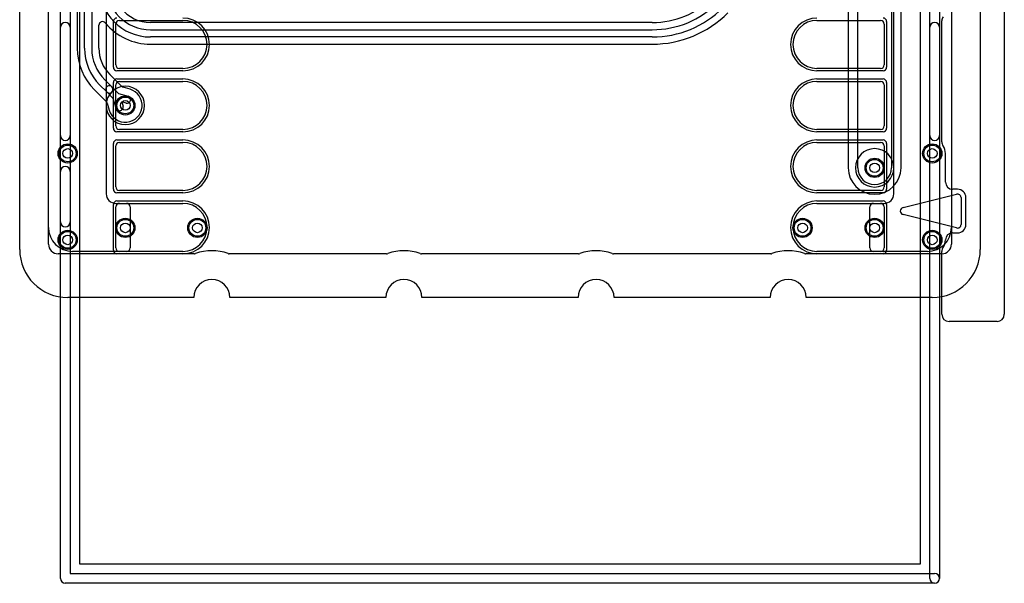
# Model space of a CAD drawing. Extents: x 0 to 20.5, y -6 to 27.
# Tile 1 of 14: x 0 to 20.5, y -6 to 5.8. Entities that reach past the tile are written whole.
import ezdxf

# ---------------------------------------------------------------- set-up
doc = ezdxf.new("R2010")
doc.units = 0
for name, color, linetype in [('Hole', 1, 'CONTINUOUS'), ('L1', 3, 'CONTINUOUS'), ('L2', 3, 'CONTINUOUS'), ('L3', 3, 'CONTINUOUS'), ('L4', 3, 'CONTINUOUS'), ('MetalMask-A', 176, 'CONTINUOUS'), ('Outline', 7, 'CONTINUOUS'), ('PartsArea-A', 111, 'CONTINUOUS'), ('PartsSilk-A', 221, 'CONTINUOUS'), ('Resist-A', 2, 'CONTINUOUS'), ('Resist-B', 2, 'CONTINUOUS'), ('Silk-A', 140, 'CONTINUOUS')]:
    doc.layers.add(name, color=color, linetype=linetype)

msp = doc.modelspace()

# ---------------------------------------------------------------- linework, layer by layer
at = {"layer": 'Hole'}
for centre in [(2.2, 4), (1, 3), (19, 3), (17.8, 2.7), (2.2, 1.45), (3.7, 1.45), (16.3, 1.45), (17.8, 1.45), (1, 1.2), (19, 1.2)]:
    msp.add_circle(centre, 0.1, dxfattribs=at)
at = {"layer": 'L1'}
for p, q in [((0.6, 1.46), (0.6, 21.53823)), ((19.4, 21.53823), (19.4, 1.46)), ((1.8, 18.75004), (1.8, 2.16)), ((18.2, 2.16), (18.2, 18.75004)), ((2.075, 5.77), (3.4, 5.77)), ((16.6, 5.77), (17.925, 5.77)), ((2, 4.845), (2, 5.695)), ((18, 5.695), (18, 4.845)), ((3.4, 4.77), (2.075, 4.77)), ((17.925, 4.77), (16.6, 4.77)), ((2, 3.575), (2, 4.425)), ((2.075, 4.5), (3.4, 4.5)), ((16.6, 4.5), (17.925, 4.5)), ((18, 4.425), (18, 3.575)), ((3.4, 3.5), (2.075, 3.5)), ((17.925, 3.5), (16.6, 3.5)), ((2, 2.305), (2, 3.155)), ((2.075, 3.23), (3.4, 3.23)), ((16.6, 3.23), (17.925, 3.23)), ((18, 3.155), (18, 2.305)), ((3.4, 2.23), (2.075, 2.23)), ((17.925, 2.23), (16.6, 2.23)), ((2, 1.96), (2.02154, 1.96)), ((2, 1.035), (2, 1.885)), ((2.025, 1.95996), (2.22503, 1.95996)), ((2.075, 1.96), (3.4, 1.96)), ((2.3, 1.88499), (2.3, 1.03501)), ((16.6, 1.96), (17.925, 1.96)), ((17.7, 1.03501), (17.7, 1.88499)), ((17.77497, 1.95996), (17.975, 1.95996)), ((17.97846, 1.96), (18, 1.96)), ((18, 1.885), (18, 1.035)), ((2.01725, 0.96), (1.1, 0.96)), ((2.22503, 0.96004), (2.02071, 0.96004)), ((3.4, 0.96), (2.075, 0.96)), ((17.925, 0.96), (16.6, 0.96)), ((17.97929, 0.96004), (17.77497, 0.96004)), ((18.9, 0.96), (17.98275, 0.96))]:
    msp.add_line(p, q, dxfattribs=at)
for centre in [(2.2, 4), (1, 3), (19, 3), (17.8, 2.7), (2.2, 1.45), (3.7, 1.45), (16.3, 1.45), (17.8, 1.45), (1, 1.2), (19, 1.2)]:
    msp.add_circle(centre, 0.2, dxfattribs=at)
for centre, radius, start, end in [((2.075, 5.695), 0.075, 90, 180), ((3.4, 5.27), 0.5, -90, 90), ((16.6, 5.27), 0.5, 90, -90), ((17.925, 5.695), 0.075, 0, 90), ((2.075, 4.845), 0.075, 180, -90), ((17.925, 4.845), 0.075, -90, 0), ((2.075, 4.425), 0.075, 90, 180), ((3.4, 4), 0.5, -90, 90), ((16.6, 4), 0.5, 90, -90), ((17.925, 4.425), 0.075, 0, 90), ((2.075, 3.575), 0.075, 180, -90), ((17.925, 3.575), 0.075, -90, 0), ((2.075, 3.155), 0.075, 90, 180), ((3.4, 2.73), 0.5, -90, 90), ((16.6, 2.73), 0.5, 90, -90), ((17.925, 3.155), 0.075, 0, 90), ((2.075, 2.305), 0.075, 180, -90), ((17.925, 2.305), 0.075, -90, 0), ((2, 2.16), 0.2, 180, -90), ((18, 2.16), 0.2, -90, 0), ((2.075, 1.885), 0.075, 90, 180), ((2.02154, 1.88503), 0.07497, 88.67773, 90), ((2.025, 2.035), 0.07504, -91.321036, -90), ((2.22503, 1.88499), 0.07497, 0, 90), ((3.4, 1.46), 0.5, -90, 90), ((16.6, 1.46), 0.5, 90, -90), ((17.77497, 1.88499), 0.07497, 90, 180), ((17.925, 1.885), 0.075, 0, 90), ((17.975, 2.035), 0.07504, -90, -88.678964), ((17.97846, 1.88503), 0.07497, 90, 91.32227), ((1.1, 1.46), 0.5, 180, -90), ((18.9, 1.46), 0.5, -90, 0), ((2.075, 1.035), 0.075, 180, -90), ((2.22503, 1.03501), 0.07497, -90, 0), ((17.77497, 1.03501), 0.07497, 180, -90), ((17.925, 1.035), 0.075, -90, 0), ((2.01725, 1.03497), 0.07497, -90, -88.67773), ((2.02071, 0.885), 0.07504, 90, 91.321036), ((17.97929, 0.885), 0.07504, 88.678964, 90), ((17.98275, 1.03497), 0.07497, -91.32227, -90)]:
    msp.add_arc(centre, radius, start, end, dxfattribs=at)
at = {"layer": 'L2'}
for p, q in [((0.6, 1.11004), (0.6, 21.325)), ((19.4, 21.325), (19.4, 1.11004)), ((3.63641, 0.91004), (0.8, 0.91004)), ((7.63641, 0.91004), (4.36359, 0.91004)), ((11.63641, 0.91004), (8.36359, 0.91004)), ((15.63641, 0.91004), (12.36359, 0.91004)), ((19.2, 0.91004), (16.36359, 0.91004))]:
    msp.add_line(p, q, dxfattribs=at)
for centre in [(1, 3), (19, 3), (2.2, 1.45), (3.7, 1.45), (16.3, 1.45), (17.8, 1.45), (1, 1.2), (19, 1.2)]:
    msp.add_circle(centre, 0.2, dxfattribs=at)
for centre, radius, start, end in [((2.2, 4), 0.40004, 90, -90), ((2.2, 4), 0.40004, -90, 90), ((17.8, 2.7), 0.40004, 90, -90), ((17.8, 2.7), 0.40004, -90, 90), ((0.8, 1.11004), 0.2, 180, -90), ((19.2, 1.11004), 0.2, -90, 0), ((3.63641, 0.98504), 0.075, -90, -69.740808), ((4, 0), 0.975, 69.740256, 110.259744), ((4.36359, 0.98504), 0.075, -110.259192, -90), ((7.63641, 0.98504), 0.075, -90, -69.740808), ((8, 0), 0.975, 69.740256, 110.259744), ((8.36359, 0.98504), 0.075, -110.259192, -90), ((11.63641, 0.98504), 0.075, -90, -69.740808), ((12, 0), 0.975, 69.740256, 110.259744), ((12.36359, 0.98504), 0.075, -110.259192, -90), ((15.63641, 0.98504), 0.075, -90, -69.740808), ((16, 0), 0.975, 69.740256, 110.259744), ((16.36359, 0.98504), 0.075, -110.259192, -90)]:
    msp.add_arc(centre, radius, start, end, dxfattribs=at)
at = {"layer": 'L3'}
for p, q in [((0.6, 1.11004), (0.6, 21.32503)), ((19.4, 21.32503), (19.4, 1.11004)), ((3.63641, 0.91004), (0.8, 0.91004)), ((7.63641, 0.91004), (4.36359, 0.91004)), ((11.63641, 0.91004), (8.36359, 0.91004)), ((15.63641, 0.91004), (12.36359, 0.91004)), ((19.2, 0.91004), (16.36359, 0.91004))]:
    msp.add_line(p, q, dxfattribs=at)
for centre in [(1, 3), (19, 3), (2.2, 1.45), (3.7, 1.45), (16.3, 1.45), (17.8, 1.45), (1, 1.2), (19, 1.2)]:
    msp.add_circle(centre, 0.2, dxfattribs=at)
for centre, radius, start, end in [((2.2, 4), 0.40004, 90, -90), ((2.2, 4), 0.40004, -90, 90), ((17.8, 2.7), 0.40004, 90, -90), ((17.8, 2.7), 0.40004, -90, 90), ((0.8, 1.11004), 0.2, 180, -90), ((19.2, 1.11004), 0.2, -90, 0), ((3.63641, 0.98504), 0.075, -90, -69.740808), ((4, 0), 0.975, 69.740256, 110.259744), ((4.36359, 0.98504), 0.075, -110.259192, -90), ((7.63641, 0.98504), 0.075, -90, -69.740808), ((8, 0), 0.975, 69.740256, 110.259744), ((8.36359, 0.98504), 0.075, -110.259192, -90), ((11.63641, 0.98504), 0.075, -90, -69.740808), ((12, 0), 0.975, 69.740256, 110.259744), ((12.36359, 0.98504), 0.075, -110.259192, -90), ((15.63641, 0.98504), 0.075, -90, -69.740808), ((16, 0), 0.975, 69.740256, 110.259744), ((16.36359, 0.98504), 0.075, -110.259192, -90)]:
    msp.add_arc(centre, radius, start, end, dxfattribs=at)
at = {"layer": 'L4'}
for p, q in [((0.6, 1.11004), (0.6, 21.53823)), ((19.4, 21.53823), (19.4, 1.11004)), ((1.19996, 19.7), (1.19996, 5.18921)), ((1.35, 5.18921), (1.35, 19.7)), ((1.5, 19.7), (1.5, 5.18921)), ((17.24996, 7.25736), (17.24996, 2.7)), ((17.45, 2.7), (17.45, 7.25736)), ((18.15, 7.25736), (18.15, 2.7)), ((18.35004, 2.7), (18.35004, 7.25736)), ((1.65004, 5.18921), (1.65004, 5.66927)), ((13.17157, 5.72504), (2.72504, 5.72504)), ((2.72504, 5.575), (13.17157, 5.575)), ((13.17157, 5.425), (2.72504, 5.425)), ((2.72504, 5.27496), (13.17157, 5.27496)), ((1.77092, 4.53514), (1.92005, 4.386)), ((2.12095, 4.39732), (1.87702, 4.64124)), ((1.55877, 4.32299), (1.80267, 4.07908)), ((1.81399, 4.27994), (1.66485, 4.42908)), ((1.92005, 4.386), (2.05559, 4.25046)), ((2.29802, 4.33604), (2.15298, 4.37835)), ((1.94954, 4.14439), (1.81399, 4.27994)), ((2.008, 3.944), (1.94954, 4.14439)), ((2.05559, 4.25046), (2.256, 4.192)), ((1.82164, 4.04705), (1.86396, 3.90197)), ((2.214, 4.048), (2.12646, 4.07354)), ((2.12646, 4.07354), (2.152, 3.986)), ((3.63641, 0.91004), (0.8, 0.91004)), ((7.63641, 0.91004), (4.36359, 0.91004)), ((11.63641, 0.91004), (8.36359, 0.91004)), ((15.63641, 0.91004), (12.36359, 0.91004)), ((19.2, 0.91004), (16.36359, 0.91004))]:
    msp.add_line(p, q, dxfattribs=at)
for centre in [(2.2, 4), (1, 3), (19, 3), (17.8, 2.7), (2.2, 1.45), (3.7, 1.45), (16.3, 1.45), (17.8, 1.45), (1, 1.2), (19, 1.2)]:
    msp.add_circle(centre, 0.2, dxfattribs=at)
for centre, radius, start, end in [((2.72504, 6.5), 1.075, 180, -90), ((2.72504, 6.5), 0.925, 180, -90), ((13.17157, 7.5), 1.77496, -90, -44.999772), ((2.72504, 6.5), 0.77496, -142.734698, -90), ((13.17157, 7.5), 1.925, -90, -44.99979), ((13.17157, 7.5), 2.075, -90, -44.999805), ((1.72504, 5.66927), 0.075, 39.720477, 180), ((13.17157, 7.50001), 2.22505, -90, -45), ((2.72504, 6.5), 1.22504, -140.282757, -90), ((2.425, 5.18923), 1.22504, -179.999065, -134.999669), ((2.425, 5.18921), 1.075, 180, -135.000405), ((2.425, 5.18921), 0.925, 180, -135.000438), ((2.42501, 5.18922), 0.77497, -179.999261, -135.000523), ((1.86702, 4.33297), 0.075, 45, -134.99914), ((1.86702, 4.33297), 0.075, -135, 44.998079), ((2.20001, 3.99999), 0.35005, -163.738944, 73.740515), ((2.17398, 4.45035), 0.075, -135, -106.260205), ((2.235, 4.12), 0.075, -106.260205, 73.73698), ((1.74964, 4.02605), 0.075, 16.260205, 45), ((2.08, 3.965), 0.075, -163.739795, 16.26302), ((17.8, 2.7), 0.55004, 180, 0), ((17.8, 2.7), 0.35, 180, 0), ((0.8, 1.11004), 0.2, 180, -90), ((19.2, 1.11004), 0.2, -90, 0), ((3.63641, 0.98504), 0.075, -90, -69.740808), ((4, 0), 0.975, 69.740256, 110.259744), ((4.36359, 0.98504), 0.075, -110.259192, -90), ((7.63641, 0.98504), 0.075, -90, -69.740808), ((8, 0), 0.975, 69.740256, 110.259744), ((8.36359, 0.98504), 0.075, -110.259192, -90), ((11.63641, 0.98504), 0.075, -90, -69.740808), ((12, 0), 0.975, 69.740256, 110.259744), ((12.36359, 0.98504), 0.075, -110.259192, -90), ((15.63641, 0.98504), 0.075, -90, -69.740808), ((16, 0), 0.975, 69.740256, 110.259744), ((16.36359, 0.98504), 0.075, -110.259192, -90)]:
    msp.add_arc(centre, radius, start, end, dxfattribs=at)
at = {"layer": 'MetalMask-A'}
for p, q in [((2.075, 5.77), (3.4, 5.77)), ((16.6, 5.77), (17.925, 5.77)), ((2, 4.845), (2, 5.695)), ((18, 5.695), (18, 4.845)), ((3.4, 4.77), (2.075, 4.77)), ((17.925, 4.77), (16.6, 4.77)), ((2, 3.575), (2, 4.425)), ((2.075, 4.5), (3.4, 4.5)), ((16.6, 4.5), (17.925, 4.5)), ((18, 4.425), (18, 3.575)), ((3.4, 3.5), (2.075, 3.5)), ((17.925, 3.5), (16.6, 3.5)), ((2, 2.305), (2, 3.155)), ((2.075, 3.23), (3.4, 3.23)), ((16.6, 3.23), (17.925, 3.23)), ((18, 3.155), (18, 2.305)), ((3.4, 2.23), (2.075, 2.23)), ((17.925, 2.23), (16.6, 2.23)), ((2, 1.035), (2, 1.885)), ((2.075, 1.96), (3.4, 1.96)), ((16.6, 1.96), (17.925, 1.96)), ((18, 1.885), (18, 1.035)), ((3.4, 0.96), (2.075, 0.96)), ((17.925, 0.96), (16.6, 0.96))]:
    msp.add_line(p, q, dxfattribs=at)
for centre, radius, start, end in [((2.075, 5.695), 0.075, 90, 180), ((3.4, 5.27), 0.5, -90, 90), ((16.6, 5.27), 0.5, 90, -90), ((17.925, 5.695), 0.075, 0, 90), ((2.075, 4.845), 0.075, 180, -90), ((17.925, 4.845), 0.075, -90, 0), ((2.075, 4.425), 0.075, 90, 180), ((3.4, 4), 0.5, -90, 90), ((16.6, 4), 0.5, 90, -90), ((17.925, 4.425), 0.075, 0, 90), ((2.075, 3.575), 0.075, 180, -90), ((17.925, 3.575), 0.075, -90, 0), ((2.075, 3.155), 0.075, 90, 180), ((3.4, 2.73), 0.5, -90, 90), ((16.6, 2.73), 0.5, 90, -90), ((17.925, 3.155), 0.075, 0, 90), ((2.075, 2.305), 0.075, 180, -90), ((17.925, 2.305), 0.075, -90, 0), ((2.075, 1.885), 0.075, 90, 180), ((3.4, 1.46), 0.5, -90, 90), ((16.6, 1.46), 0.5, 90, -90), ((17.925, 1.885), 0.075, 0, 90), ((2.075, 1.035), 0.075, 180, -90), ((17.925, 1.035), 0.075, -90, 0)]:
    msp.add_arc(centre, radius, start, end, dxfattribs=at)
at = {"layer": 'Outline'}
for p, q in [((0, 1), (0, 22)), ((20, 22), (20, 1)), ((3.625, 0), (1, 0)), ((7.625, 0), (4.375, 0)), ((11.625, 0), (8.375, 0)), ((15.625, 0), (12.375, 0)), ((19, 0), (16.375, 0))]:
    msp.add_line(p, q, dxfattribs=at)
for centre, radius, start, end in [((1, 1), 1, 180, -90), ((19, 1), 1, -90, 0), ((4, 0), 0.375, 0, 180), ((8, 0), 0.375, 0, 180), ((12, 0), 0.375, 0, 180), ((16, 0), 0.375, 0, 180)]:
    msp.add_arc(centre, radius, start, end, dxfattribs=at)
at = {"layer": 'PartsArea-A'}
for p, q in [((1.25, -5.55), (1.25, 18.95)), ((18.75, 18.95), (18.75, -5.55)), ((18.75, -5.55), (1.25, -5.55))]:
    msp.add_line(p, q, dxfattribs=at)
at = {"layer": 'PartsSilk-A'}
for p, q in [((20.5, 21.35), (20.5, -0.35)), ((0.8484, -5.85), (0.8484, 19.25)), ((1.0516, 19.1484), (1.0516, -5.7484)), ((18.9484, -5.85), (18.9484, 19.1484)), ((19.1516, 19.25), (19.1516, -5.85)), ((19.2, 3.24109), (19.2, 5.75891)), ((19.275, 2.40393), (19.275, 3)), ((18.39104, 1.87276), (19.50681, 2.1517)), ((19.52498, 2.25393), (19.425, 2.25393)), ((19.6, 2.07894), (19.6, 1.52106)), ((19.70003, 1.52107), (19.70002, 2.07895)), ((19.50681, 1.4483), (18.39104, 1.72724)), ((19.42498, 1.34605), (19.52501, 1.34605)), ((19.2, -0.35), (19.2, 0.95891)), ((20.35, -0.5), (19.35, -0.5)), ((1.0516, -5.7484), (19.05, -5.7484)), ((19.05, -5.9516), (0.95, -5.9516))]:
    msp.add_line(p, q, dxfattribs=at)
for centre, radius, start, end in [((19.35, 5.75891), 0.15, 145.440132, 180), ((19.35, 3.24109), 0.15, 180, -145.440132), ((19, 3), 0.275, 0, 34.560351), ((19.425, 2.40393), 0.15, 180, -90), ((19.525, 2.07894), 0.075, 0, 104.036243), ((19.52498, 2.40393), 0.15, -90, -89.992361), ((19.52502, 2.07893), 0.175, 0.006548, 90.006548), ((18.40923, 1.8), 0.075, 104.036243, -104.036148), ((19.525, 1.52106), 0.075, -104.036243, 0), ((19.52503, 1.52105), 0.175, -90.006548, 0.006548), ((19.42498, 1.19605), 0.15, 90, 179.469039), ((19.35, 0.95891), 0.15, 145.440132, 180), ((19, 1.2), 0.275, -34.560351, -0.533376), ((19.35, -0.35), 0.15, 180, -90), ((20.35, -0.35), 0.15, -90, 0), ((0.95, -5.85), 0.1016, 180, -90), ((19.05, -5.85), 0.1016, 180, 0), ((19.05, -5.85), 0.1016, -90, 90)]:
    msp.add_arc(centre, radius, start, end, dxfattribs=at)
at = {"layer": 'Resist-A'}
for p, q in [((1.95, 4.795), (1.95, 5.745)), ((18.05, 5.745), (18.05, 4.795)), ((3.4, 4.72), (2.025, 4.72)), ((17.975, 4.72), (16.6, 4.72)), ((2.025, 4.55), (3.4, 4.55)), ((16.6, 4.55), (17.975, 4.55)), ((1.95, 3.525), (1.95, 4.475)), ((18.05, 4.475), (18.05, 3.525)), ((3.4, 3.45), (2.025, 3.45)), ((2.025, 3.28), (3.4, 3.28)), ((17.975, 3.45), (16.6, 3.45)), ((16.6, 3.28), (17.975, 3.28)), ((1.95, 2.255), (1.95, 3.205)), ((18.05, 3.205), (18.05, 2.255)), ((3.4, 2.18), (2.025, 2.18)), ((17.975, 2.18), (16.6, 2.18)), ((1.95, 0.985), (1.95, 1.935)), ((2.025, 2.01), (3.4, 2.01)), ((16.6, 2.01), (17.975, 2.01)), ((18.05, 1.935), (18.05, 0.985)), ((3.4, 0.91), (2.025, 0.91)), ((17.975, 0.91), (16.6, 0.91))]:
    msp.add_line(p, q, dxfattribs=at)
for centre in [(2.2, 4), (1, 3), (19, 3), (17.8, 2.7), (2.2, 1.45), (3.7, 1.45), (16.3, 1.45), (17.8, 1.45), (1, 1.2), (19, 1.2)]:
    msp.add_circle(centre, 0.175, dxfattribs=at)
for centre, radius, start, end in [((2.025, 5.745), 0.075, 90, 180), ((3.4, 5.27), 0.55, -90, 90), ((16.6, 5.27), 0.55, 90, -90), ((17.975, 5.745), 0.075, 0, 90), ((2.025, 4.795), 0.075, 180, -90), ((17.975, 4.795), 0.075, -90, 0), ((2.025, 4.475), 0.075, 90, 180), ((3.4, 4), 0.55, -90, 90), ((16.6, 4), 0.55, 90, -90), ((17.975, 4.475), 0.075, 0, 90), ((2.025, 3.525), 0.075, 180, -90), ((17.975, 3.525), 0.075, -90, 0), ((2.025, 3.205), 0.075, 90, 180), ((3.4, 2.73), 0.55, -90, 90), ((16.6, 2.73), 0.55, 90, -90), ((17.975, 3.205), 0.075, 0, 90), ((2.025, 2.255), 0.075, 180, -90), ((17.975, 2.255), 0.075, -90, 0), ((2.025, 1.935), 0.075, 90, 180), ((3.4, 1.46), 0.55, -90, 90), ((16.6, 1.46), 0.55, 90, -90), ((17.975, 1.935), 0.075, 0, 90), ((2.025, 0.985), 0.075, 180, -90), ((17.975, 0.985), 0.075, -90, 0)]:
    msp.add_arc(centre, radius, start, end, dxfattribs=at)
at = {"layer": 'Resist-B'}
for centre in [(2.2, 4), (1, 3), (19, 3), (17.8, 2.7), (2.2, 1.45), (3.7, 1.45), (16.3, 1.45), (17.8, 1.45), (1, 1.2), (19, 1.2)]:
    msp.add_circle(centre, 0.175, dxfattribs=at)
at = {"layer": 'Silk-A'}
for p, q in [((20.5, 21.35), (20.5, -0.35)), ((19.2, 3.24109), (19.2, 5.75891)), ((0.8484, 3.37327), (0.8484, 5.62673)), ((1.0516, 5.62673), (1.0516, 3.37327)), ((18.9484, 3.37327), (18.9484, 5.62673)), ((19.1516, 5.62673), (19.1516, 3.37327)), ((19.275, 2.40393), (19.275, 3)), ((0.8484, 1.57327), (0.8484, 2.62673)), ((1.0516, 2.62673), (1.0516, 1.57327)), ((18.39104, 1.87276), (19.50681, 2.1517)), ((19.52498, 2.25393), (19.425, 2.25393)), ((19.6, 2.07894), (19.6, 1.52106)), ((19.70003, 1.52107), (19.70002, 2.07895)), ((19.50681, 1.4483), (18.39104, 1.72724)), ((19.42498, 1.34605), (19.52501, 1.34605)), ((19.2, -0.35), (19.2, 0.95891)), ((20.35, -0.5), (19.35, -0.5))]:
    msp.add_line(p, q, dxfattribs=at)
for centre, radius, start, end in [((19.35, 5.75891), 0.15, 145.440132, 180), ((0.95, 5.62673), 0.1016, 0, 180), ((19.05, 5.62673), 0.1016, 0, 180), ((0.95, 3.37327), 0.1016, 180, 0), ((19.05, 3.37327), 0.1016, 180, 0), ((19.35, 3.24109), 0.15, 180, -145.440132), ((19, 3), 0.275, 0, 34.560351), ((0.95, 2.62673), 0.1016, 0, 180), ((19.425, 2.40393), 0.15, 180, -90), ((19.525, 2.07894), 0.075, 0, 104.036243), ((19.52498, 2.40393), 0.15, -90, -89.992361), ((19.52502, 2.07893), 0.175, 0.006548, 90.006548), ((18.40923, 1.8), 0.075, 104.036243, -104.036148), ((0.95, 1.57327), 0.1016, 180, 0), ((19.525, 1.52106), 0.075, -104.036243, 0), ((19.52503, 1.52105), 0.175, -90.006548, 0.006548), ((19.42498, 1.19605), 0.15, 90, 179.469039), ((19.35, 0.95891), 0.15, 145.440132, 180), ((19, 1.2), 0.275, -34.560351, -0.533376), ((19.35, -0.35), 0.15, 180, -90), ((20.35, -0.35), 0.15, -90, 0)]:
    msp.add_arc(centre, radius, start, end, dxfattribs=at)

doc.saveas('drawing.dxf')
